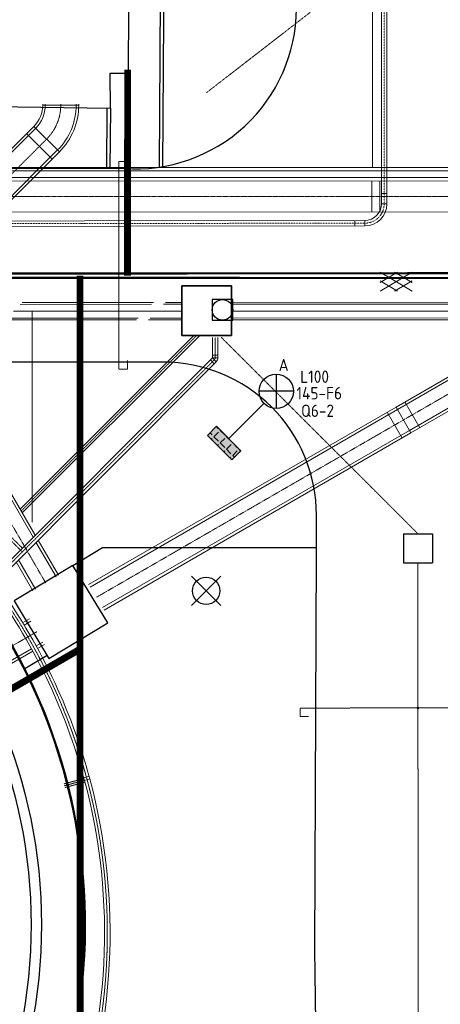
# Model space of a CAD drawing. Header units: metres. Extents: x -270273 to 328371, y -146885 to 591473.
# Tile 64 of 256: x -38411 to -26161, y -37103 to -8417. Entities that reach past the tile are written whole.
import ezdxf
from ezdxf.enums import TextEntityAlignment as Align
from ezdxf.lldxf.tags import DXFTag

# ---------------------------------------------------------------- set-up
doc = ezdxf.new("R2010")
doc.units = ezdxf.units.M
for name, pattern in [('DASHED', [19.05, 12.7, -6.35]), ('RI-AWZI_PROCESLEIDING', [18.45, 6, -1.8, 1.75, -1.8, 1.75, -1.8, 1.75, -1.8]), ('RI-AWZI_SLIBLEIDING', [11, 5, -3, 0, -3]), ('RI-AWZI_TERREINRIOLERING', [19.8, 6, -1.8, 2.4, -1.8, 1.8, -1.8, 2.4, -1.8])]:
    doc.linetypes.add(name, pattern=pattern)
doc.layers.get('0').update_dxf_attribs({"color": 151})
for name, color, linetype, lineweight in [('B-CO-BC-BETONVORM-G', 50, 'Continuous', 18), ('B-XX-RI-AWZI_PROCESLEIDING-G', 30, 'RI-AWZI_PROCESLEIDING', 18), ('B-XX-RI-AWZI_SLIBLEIDING-G', 40, 'RI-AWZI_SLIBLEIDING', 18), ('B-XX-RI-AWZI_TERREINRIOLERING-G', 211, 'RI-AWZI_TERREINRIOLERING', 18), ('B-XX-VH-VERHARDING-V', 253, 'Continuous', 18)]:
    doc.layers.add(name, color=color, linetype=linetype, lineweight=lineweight)
for name, color, linetype in [('B-ME-IE-VERLICHTING-G', 253, 'Continuous'), ('B-ME-RI-PUT-G', 253, 'Continuous'), ('B-XX-OG-BEBOUWING-G', 1, 'Continuous'), ('B-XX-RI-AWZI_BEDRIJFSWATER-G_HDSR', 150, 'HDSR_Bedrijfswater'), ('B-XX-VH-KANTVERHARDING-G', 253, 'Continuous')]:
    doc.layers.add(name, color=color, linetype=linetype)
doc.layers.add('B-XX-KL-ELEKTRA-G_HDSR', color=190, linetype='HDSR_Elektra', transparency=0.5)
doc.styles.add('BURO-018', font='Isocp.shx', dxfattribs={"height": 360})
doc.styles.get("Standard").update_dxf_attribs({"font": 'iv-font.shx'})
tags = doc.linetypes.add('HDSR_Bedrijfswater', pattern='A,25,-2,["BW",Standard,S=1.5,R=0,X=0,Y=-0.75],-5', length=32).pattern_tags.tags
tags[6] = DXFTag(74, 10)
tags = doc.linetypes.add('HDSR_Elektra', pattern='A,25,-2,["E",Standard,S=1.5,R=0,X=0,Y=-0.75],-4', length=31).pattern_tags.tags
tags[6] = DXFTag(74, 10)

# ---------------------------------------------------------------- blocks, each defined once
blk = doc.blocks.new('ASFALT')
at = {"layer": 'B-XX-VH-VERHARDING-V', "color": 251}
for p, q in [((0.042, 0.28), (-0.467, -0.025)), ((-0.467, 0.025), (0.042, -0.28)), ((0.467, -0.025), (-0.042, 0.28)), ((-0.042, -0.28), (0.467, 0.025))]:
    blk.add_line(p, q, dxfattribs=at)
for points in [[(0.467, -0.28), (-0.467, 0.28)], [(-0.467, -0.28), (0.467, 0.28)]]:
    blk.add_lwpolyline(points, dxfattribs=at)
blk = doc.blocks.new('E00525')
at = {"linetype": 'ByBlock'}
h = blk.add_hatch(dxfattribs=at)
h.set_pattern_fill('ANGLE', color=0, scale=0.184386, style=0)
h.set_pattern_definition([(360, (-37.6733, -34.0193), (6e-17, 1.287937), [0.93668, -0.351256]), (90, (-37.6733, -34.0193), (-1.287937, 1e-16), [0.93668, -0.351256])])
edge = h.paths.add_edge_path()
edge.add_line((-2.52, 2.86), (2.52, 2.86))
edge.add_line((2.52, 2.86), (2.52, 1))
edge.add_line((2.52, 1), (-2.52, 1))
edge.add_line((-2.52, 1), (-2.52, 2.86))
h = blk.add_hatch(color=0, dxfattribs=at)
edge = h.paths.add_edge_path()
edge.add_line((-2.52, 2.86), (2.52, 2.86))
edge.add_line((2.52, 2.86), (2.52, 1))
edge.add_line((2.52, 1), (-2.52, 1))
edge.add_line((-2.52, 1), (-2.52, 2.86))
at = {"color": 0, "linetype": 'ByBlock'}
for p, q in [((-1.77, 14.39), (1.77, 10.85)), ((1.77, 14.39), (-1.77, 10.85)), ((0, 10.1), (0, 2.86))]:
    blk.add_line(p, q, dxfattribs=at)
blk.add_lwpolyline([(-2.52, 2.86), (2.52, 2.86), (2.52, 1), (-2.52, 1)], close=True, dxfattribs=at)
blk.add_circle((0, 12.62), 2.5, dxfattribs=at)
at = {"color": 0, "linetype": 'ByBlock', "style": 'BURO-018'}
for tag, p in [('E_GKAST', (0, 20.62)), ('E_GROEP', (0, 17.62)), ('E_SGROEP', (4.5, 17.62)), ('E_ARMCODE', (0, 12.62)), ('E_SLET', (4.5, 11.62))]:
    blk.add_attdef(tag, text='', height=1.8, dxfattribs=at).set_placement(p, align=Align.MIDDLE)

msp = doc.modelspace()

# ---------------------------------------------------------------- linework, layer by layer
at = {"layer": 'B-CO-BC-BETONVORM-G', "linetype": 'Continuous'}
for p, q in [((-37741.5164, -10905.1172), (-36691.5165, -10904.7905)), ((-38209.6715, -11736.1133), (-37466.9785, -12478.3444)), ((-37997.6055, -11523.9153), (-37254.9124, -12266.1464)), ((-27450.3072, -19701.0456), (-27015.0729, -20454.3524)), ((-27450.2887, -19701.0349), (-27015.091, -20454.3628)), ((-27190.5205, -19550.9668), (-26755.3227, -20304.2946)), ((-27710.0681, -19851.1264), (-27274.8339, -20604.4332))]:
    msp.add_line(p, q, dxfattribs=at)
at = {"layer": 'B-CO-BC-BETONVORM-G'}
for p, q in [((-28155.7116, -14015.8175), (-28155.9061, -13115.8175)), ((-27922.1884, -14015.767), (-27922.383, -13115.767))]:
    msp.add_line(p, q, dxfattribs=at)
for points in [[(-131378.6303, -11100.4541), (-131378.3513, -12391.1286, 0.4142135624), (-129730.9954, -14037.7726), (-23729.8807, -14014.8609, 0.4142135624), (-22083.2367, -12367.5049), (-22083.6989, -10229.2436)], [(-130478.6303, -11100.2596), (-130478.3514, -12390.9341, 0.4142135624), (-129731.1899, -13137.7726), (-23730.0752, -13114.8609, 0.4142135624), (-22983.2367, -12367.6994), (-22983.6989, -10229.4381)], [(-51904.2634, -15597.8238), (-41919.3438, -15125.6527, 0.1867403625), (-41341.7641, -14870.1553), (-37997.6055, -11523.9153, 0.1989123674), (-37741.5164, -10905.1172), (-37741.5263, -10873.3422)], [(-51902.7814, -15672.8375), (-41915.8012, -15200.569, 0.1867403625), (-41288.7146, -14923.1718), (-37944.556, -11576.9318, 0.1989123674), (-37666.5164, -10905.0939), (-37666.5263, -10873.3188)], [(-51884.9978, -16573.0022), (-41873.2891, -16099.5644, 0.1867403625), (-40652.1206, -15559.3699), (-37307.962, -12213.1299, 0.1989123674), (-36766.5165, -10904.8139), (-36766.5264, -10873.0389)], [(-51883.5159, -16648.016), (-41869.7464, -16174.4807, 0.1867403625), (-40599.0711, -15612.3864), (-37254.9124, -12266.1464, 0.1989123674), (-36691.5165, -10904.7905), (-36691.5264, -10873.0155)], [(-36402.7692, -24873.4646), (-27450.3072, -19701.0456), (-27450.2887, -19701.0349), (-13583.7712, -11689.4438, 0.1387425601), (-13293.46, -11390.7465)], [(-36358.8284, -24946.2443), (-27407.7843, -19774.6445), (-27407.7694, -19774.6359), (-13541.2483, -11763.0427, 0.1523591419), (-13198.2008, -11390.7169)], [(-35996.9631, -25545.6067), (-27057.5958, -20380.7535), (-27057.6103, -20380.7618), (-13191.0597, -12369.1516, 0.2053687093), (-12459.6874, -11390.4871)], [(-35953.0223, -25618.3865), (-27015.0729, -20454.3524), (-27015.091, -20454.3628), (-13148.5368, -12442.7505, 0.208637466), (-12372.3755, -11390.4599)], [(-38020.7803, -23495.4392), (-40576.1466, -19083.3141), (-40576.1451, -19083.3168), (-40625.3752, -18998.315, 0.0462855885)], [(-37958.5928, -23433.2131), (-40502.5924, -19040.7138), (-40502.5903, -19040.7175), (-40563.7761, -18935.073, 0.0464466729)]]:
    msp.add_lwpolyline(points, format="xyb", dxfattribs=at)
for points in [[(-37353.5687, -24647.4534), (-37937.7842, -23638.7361)], [(-37280.7904, -24603.5134), (-37875.5968, -23576.5099)], [(-38025.6976, -25053.2516), (-38512.104, -24213.4133)], [(-37952.9193, -25009.3116), (-38449.9165, -24151.1871)], [(-38325.832, -25984.543), (-38127.5739, -25869.9964)], [(-38281.6417, -26057.1786), (-38085.051, -25943.5954)], [(-37931.4532, -26663.2875), (-37734.8624, -26549.7042)], [(-37890.5976, -26737.8498), (-37692.3395, -26623.3032)], [(-52967.2258, -35350.4314), (-38070.0219, -26743.3476)], [(-52924.7029, -35424.0303), (-38029.1819, -26817.9189)]]:
    msp.add_lwpolyline(points, dxfattribs=at)
at = {"layer": 'B-ME-IE-VERLICHTING-G'}
msp.add_lwpolyline([(-32556.296, -24631.4479), (-33404.634, -25479.3514), (-32980.465, -25055.3997), (-33404.4167, -24631.2307), (-32556.5132, -25479.5687)], dxfattribs=at)
msp.add_circle((-32980.465, -25055.3997), 399.808, dxfattribs=at)
at = {"layer": 'B-ME-RI-PUT-G', "ltscale": 0.005}
for p, q in [((-27237.6266, -23395.0851), (-26387.6266, -23394.8206)), ((-27237.6266, -23395.0851), (-27237.3622, -24245.085)), ((-26387.6266, -23394.8206), (-26387.3622, -24244.8206)), ((-27237.3622, -24245.085), (-26387.3622, -24244.8206))]:
    msp.add_line(p, q, dxfattribs=at)
at = {"layer": 'B-ME-RI-PUT-G', "flags": 128}
msp.add_lwpolyline([(-33693.6224, -16170.3898), (-33693.1713, -17620.3897), (-32243.1714, -17619.9386), (-32243.6225, -16169.9387)], close=True, dxfattribs=at)
at = {"layer": 'B-ME-RI-PUT-G'}
msp.add_lwpolyline([(-32805.2674, -17170.8863), (-32205.2674, -17170.7566), (-32205.3971, -16570.7566), (-32805.3971, -16570.8863)], close=True, dxfattribs=at)
msp.add_circle((-32505.3322, -16870.8215), 300, dxfattribs=at)
at = {"layer": 'B-XX-KL-ELEKTRA-G_HDSR', "linetype": 'DASHED', "const_width": 200}
for points in [[(-35265.9529, -9876.638), (-35273.6923, -15874.2635)], [(-23436.5288, -51014.3974), (-23436.9382, -49120.35), (-36648.9993, -49123.2057), (-36656.1858, -15874.5623)], [(-36653.8338, -26756.1243), (-51526.3534, -35370.8307)]]:
    msp.add_lwpolyline(points, dxfattribs=at)
msp.add_lwpolyline([(34285.4234, -15859.2286), (-169386.1911, -15903.2513)], close=True, dxfattribs=at)
at = {"layer": 'B-XX-OG-BEBOUWING-G'}
for points in [[(-70927.3362, -4620.3856), (-71743.6404, -4623.463), (-71756.8918, -8446.0769), (-70937.8363, -8460.5047), (-70951.0385, -9901.984), (-39171.0817, -9947.1051), (-39159.1181, -10942.0739), (-35770.7117, -10990.2648), (-35777.2347, -9976.8461), (-35238.6928, -9976.886), (-35190.2623, -438.3475), (-35287.9063, 9047.563), (-70921.8532, 9128.1962), (-70927.3362, -4620.3856)], [(-37560.257, -27025.9193), (-35848.1108, -25992.21), (-36860.0995, -24316.0396), (-38572.2457, -25349.7489), (-37560.257, -27025.9193)], [(-37560.257, -27025.9193), (-35848.1108, -25992.21), (-36860.0995, -24316.0396), (-38572.2457, -25349.7489), (-37560.257, -27025.9193)]]:
    msp.add_lwpolyline(points, dxfattribs=at)
msp.add_lwpolyline([(-33693.6224, -16170.3898), (-32243.6225, -16169.9387), (-32243.1714, -17619.9386), (-33693.1713, -17620.3897)], close=True, dxfattribs=at)
msp.add_lwpolyline([(-63042.2222, -48045.4311, 14.4468783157), (-66283.6615, -44822.7304), (-68754.7089, -47264.0769), (-65514.4611, -50485.8825)], format="xyb", close=True, dxfattribs=at)
msp.add_lwpolyline([(-55453.4375, -18397.8546, 18.8653706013), (-51955.3808, -18264.922)], format="xyb", dxfattribs=at)
for radius in [15300, 15000]:
    msp.add_circle((-53079.2187, -34783.0034), radius, dxfattribs=at)
at = {"layer": 'B-XX-RI-AWZI_BEDRIJFSWATER-G_HDSR'}
msp.add_lwpolyline([(-79324.001, -19235.8248), (-79325.409, -12721.8796), (-19396.7789, -12708.9263), (-19396.8101, -12564.4604)], dxfattribs=at)
at = {"layer": 'B-XX-RI-AWZI_BEDRIJFSWATER-G_HDSR', "flags": 128}
msp.add_lwpolyline([(-8127.9621, -12812.6239), (-131675.6219, -12883.1949), (-150444.7431, -12887.2518), (-150443.1247, -20374.5224), (-150438.4747, -41887.7722), (-152426.5822, -41888.202)], dxfattribs=at)
at = {"layer": 'B-XX-RI-AWZI_PROCESLEIDING-G'}
for points in [[(-130928.6303, -11100.3569), (-130928.3513, -12391.0313, 0.4142135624), (-129731.0926, -13587.7726), (-23729.978, -13564.8609, 0.4142135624), (-22533.2367, -12367.6022), (-22533.6989, -10229.3408)], [(-36177.8958, -25245.9255), (-27232.69, -20077.699, 0.0000000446), (-27232.6899, -20077.6989), (-13366.154, -12066.0972, 0.267949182), (-12766.4774, -11026.6801), (-12766.7256, -10228.7359)], [(-51893.8896, -16122.9199), (-41894.5451, -15650.0667, 0.1867403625), (-40970.4176, -15241.2709), (-37626.259, -11895.0309, 0.1989123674), (-37216.5165, -10904.9539), (-37216.5263, -10873.1788)], [(-38276.8459, -23751.6653), (-40879.0167, -19258.7271, -0.0000004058), (-40879.0177, -19258.7254), (-41246.4963, -18624.2302, 0.0442974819), (-51864.1438, -17628.5845)]]:
    msp.add_lwpolyline(points, format="xyb", dxfattribs=at)
for points in [[(-37653.244, -24828.3825), (-38276.8444, -23751.6627)], [(-53142.32, -35047.377), (-37909.9567, -26246.6498)]]:
    msp.add_lwpolyline(points, dxfattribs=at)
at = {"layer": 'B-XX-RI-AWZI_SLIBLEIDING-G', "linetype": 'Continuous'}
for p, q in [((-27875.7135, -13484.5624), (-27715.7135, -13484.5126)), ((-27875.6202, -13784.5623), (-27715.6202, -13784.5126)), ((-28655.0126, -14265.0909), (-28654.8101, -14425.0907)), ((-28355.0128, -14264.7113), (-28354.8104, -14424.7112))]:
    msp.add_line(p, q, dxfattribs=at)
for points in [[(-77819.6193, -19361.6624), (-77825.1795, -14967.3068, -0.4142135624), (-77345.7872, -14486.6998), (-28354.8104, -14424.7112, 0.413934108), (-27715.6202, -13784.5126), (-27735.0759, 48754.533, 0.1989123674), (-27922.6683, 49207.023), (-38241.0452, 59518.9819, 0.1983621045), (-38692.2967, 59706.2917), (-59293.7615, 59743.5063, 0.1233219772), (-59595.5553, 59668.5003), (-84537.0282, 46396.9263)], [(-77979.6192, -19361.8648), (-77985.1794, -14967.5093, -0.4142135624), (-77345.9897, -14326.7), (-28355.0128, -14264.7113, 0.413934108), (-27875.6202, -13784.5623), (-27895.0759, 48754.4832, 0.1989123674), (-28035.7702, 49093.8507), (-38354.1471, 59405.8096, 0.1983621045), (-38692.5857, 59546.292), (-59294.0505, 59583.5066, 0.1233219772), (-59520.3958, 59527.2521), (-84461.8688, 46255.678)]]:
    msp.add_lwpolyline(points, format="xyb", dxfattribs=at)
at = {"layer": 'B-XX-RI-AWZI_SLIBLEIDING-G'}
msp.add_lwpolyline([(-77899.6192, -19361.7636), (-77905.1795, -14967.408, -0.4142135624), (-77345.8885, -14406.6999), (-28354.9116, -14344.7112, 0.413934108), (-27795.6202, -13784.5375), (-27815.0759, 48754.5081, 0.1989123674), (-27979.2192, 49150.4368), (-38297.5962, 59462.3957, 0.1983621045), (-38692.4412, 59626.2918), (-59293.906, 59663.5065, 0.1233219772), (-59557.9756, 59597.8762), (-84499.4485, 46326.3021)], format="xyb", dxfattribs=at)
at = {"layer": 'B-XX-RI-AWZI_TERREINRIOLERING-G', "linetype": 'Continuous'}
for p, q in [((-32855.8455, -18327.2899), (-32742.6732, -18440.3917)), ((-32799.2946, -18270.7037), (-32686.1223, -18383.8056)), ((-32798.7341, -18189.2893), (-32638.7341, -18189.2396)), ((-32798.7092, -18269.2893), (-32638.7092, -18269.2396)), ((-36546.4027, -30500.9656), (-36391.8695, -30459.4989)), ((-36525.6693, -30578.2322), (-36371.1361, -30536.7655))]:
    msp.add_line(p, q, dxfattribs=at)
at = {"layer": 'B-XX-RI-AWZI_TERREINRIOLERING-G'}
for points in [[(-41076.8536, 59672.6445), (-38113.8603, 58812.2288), (-28309.028, 49013.4951, -0.1989370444), (-28144.8846, 48617.5132), (-28131.6288, -12710.8143)], [(-132822.8806, -13033.4429), (17046.0879, -13001.0493, -0.1316524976), (19546.2326, -13670.3819), (24585.2515, -16578.2088)], [(-63168.4587, -49041.3469, 0.1436279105), (-54005.5977, -52254.8179, 0.1583844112), (-43708.7733, -49491.8136, 0.1583844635), (-37002.5219, -41204.1719, 0.1583844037), (-36448.4027, -30557.4988, 0.093331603), (-39215.4706, -24804.0454), (-32742.7084, -18327.2547, 0.1989123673), (-32718.7092, -18269.2644), (-32718.8951, -17671.79)], [(-38335.5297, -23810.3845), (-40443.8415, -21703.3841, 0.1989123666), (-40558.4075, -21655.971), (-42971.2781, -21656.7216, 0.143757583), (-51808.3811, -18298.6185, 0.1431711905)], [(-38335.4945, -23923.5216), (-40500.3924, -21759.9702, 0.1989123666), (-40558.3826, -21735.971), (-42998.201, -21736.73, 0.1435819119), (-51776.3198, -18381.3968)]]:
    msp.add_lwpolyline(points, format="xyb", dxfattribs=at)
for points in [[(-27214.2919, -6083.13), (-32966.1387, -10539.5231)], [(-35272.3654, -12800.3401), (-35272.4195, -12550.3402), (-35522.4195, -12550.3942), (-35521.4773, -16909.4078)], [(-38588.2063, -16910.3619), (-34413.7635, -16909.0632)], [(-38048.7023, -23068.2417), (-38050.0334, -16909.9544)], [(-38048.7023, -23068.2417), (-38050.0334, -16909.9544)], [(-38048.7023, -23068.2417), (-38050.0334, -16909.9544)], [(-34413.7625, -16909.0632), (-33689.6485, -16908.8379)], [(-32239.6486, -16908.3869), (-20871.57, -16904.8503), (24585.3487, -16890.7088)], [(-38369.9048, -22733.0082), (-33270.5528, -17633.7076)], [(-26812.6304, -23394.9528), (-32539.4111, -17671.7341)], [(-26812.3659, -24244.9528), (-26804.026, -51053.1695)], [(-26812.3659, -24244.9528), (-26804.026, -51053.1695)], [(-25187.7632, -28469.4023), (-29387.763, -28470.7089)], [(-37127.1303, -30682.644), (-36539.9204, -30525.1106)], [(-37112.8792, -30735.7656), (-36525.6693, -30578.2322)], [(-37098.628, -30788.8872), (-36511.4181, -30631.3538)]]:
    msp.add_lwpolyline(points, dxfattribs=at)
at = {"layer": 'B-XX-RI-AWZI_TERREINRIOLERING-G', "linetype": 'Continuous'}
for points in [[(-38396.7987, -16710.3023), (-34567.9965, -16709.1112)], [(-38343.2113, -16655.2856), (-34514.409, -16654.0945)], [(-34218.8998, -16709.0026), (-33689.7107, -16708.838)], [(-34165.3123, -16653.9859), (-33689.7278, -16653.838)], [(-32239.7279, -16653.3869), (-22169.9763, -16650.2542)], [(-32239.7108, -16708.3869), (-22265.2219, -16705.2838)], [(-38840.1135, -17165.4402), (-35011.3112, -17164.2491)], [(-38786.526, -17110.4236), (-34957.7237, -17109.2324)], [(-34662.2147, -17164.1405), (-33689.5692, -17163.8379)], [(-34608.6272, -17109.1238), (-33689.5863, -17108.8379)], [(-32239.5864, -17108.3868), (-22957.9177, -17105.4993)], [(-32239.5692, -17163.3868), (-23053.1634, -17160.529)], [(-38402.3229, -22677.0381), (-33358.9691, -17633.7351)], [(-38337.4892, -22788.9808), (-33182.1365, -17633.6801)]]:
    msp.add_lwpolyline(points, dxfattribs=at)
at = {"layer": 'B-XX-RI-AWZI_TERREINRIOLERING-G', "flags": 128}
for points in [[(-35271.1658, -18350.34), (-35271.1118, -18600.34), (-35521.1118, -18600.394), (-35521.4773, -16909.4078)], [(-29995.4958, -28720.7588), (-30245.4958, -28720.8128), (-30245.5498, -28470.8129), (-29387.763, -28470.7089)]]:
    msp.add_lwpolyline(points, dxfattribs=at)
at = {"layer": 'B-XX-RI-AWZI_TERREINRIOLERING-G', "linetype": 'Continuous'}
for points in [[(-63215.1111, -49106.3357, 0.1436279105), (-54009.7557, -52334.7098, 0.1583844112), (-43665.178, -49558.8916, 0.1583844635), (-36927.8251, -41232.8144, 0.1583844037), (-36371.1361, -30536.7655, 0.0923313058), (-39110.3996, -24812.0813), (-32686.1223, -18383.8056, 0.1989123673), (-32638.7092, -18269.2396), (-32638.8951, -17671.7651)], [(-63121.8062, -48976.3581, 0.1436279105), (-54001.4396, -52174.9261, 0.1583844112), (-43752.3686, -49424.7357, 0.1583844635), (-37077.2186, -41175.5295, 0.1583844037), (-36525.6693, -30578.2322, 0.0943407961), (-39320.7374, -24796.2054), (-32799.2946, -18270.7037, 0.198912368), (-32798.7092, -18269.2893), (-32798.8951, -17671.8149)]]:
    msp.add_lwpolyline(points, format="xyb", dxfattribs=at)
at = {"layer": 'B-XX-RI-AWZI_TERREINRIOLERING-G'}
msp.add_circle((-26811.0515, -28469.9526), 25, dxfattribs=at)
at = {"layer": 'B-XX-VH-KANTVERHARDING-G'}
msp.add_line((-37611.9424, -26940.312), (-38259.4712, -27331.2578), dxfattribs=at)
for points in [[(-75870.3504, 14908.4811), (-75824.2732, -7991.3225, 0.4075486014), (-70826.8266, -12736.0779), (-52908.5959, -12715.5219), (-35372.2445, -12753.8999, 0.4324109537), (-30348.1883, -8103.6406), (-30311.8473, 980.4814), (-30260.1179, 14319.5973, 0.2770772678), (-31266.7532, 16144.6867), (-35760.1583, 18915.3241), (-33964.776, 21806.2636)], [(-29605.5667, -51115.8648), (-29820.0243, -35503.9589), (-29766.3157, -23962.8683), (-29766.554, -22860.6358, 0.4142135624), (-34237.52, -18391.6021), (-50511.983, -18395.1198)]]:
    msp.add_lwpolyline(points, format="xyb", dxfattribs=at)
for points in [[(-61397.779, 15503.6601), (-61460.5307, 10332.3913), (-52233.5694, 10308.6174), (-34234.0067, 10280.2031), (-34278.9873, -1240.4067), (-34353.8389, -12713.957)], [(-61298.2812, 15461.6688), (-61359.3131, 10432.1308), (-52233.3118, 10408.6171), (-34133.6162, 10380.0448), (-34178.9886, -1240.9281), (-34253.7323, -12697.938)], [(-35870.7073, -10989.3218), (-35887.3382, -12752.7727)], [(-35770.7117, -10990.2648), (-35787.3358, -12752.9915)], [(-36860.0995, -24316.0396), (-36004.0263, -23799.1849), (-29766.3514, -23797.9968)]]:
    msp.add_lwpolyline(points, dxfattribs=at)

# ---------------------------------------------------------------- block references
at = {"layer": 'B-ME-IE-VERLICHTING-G'}
ref = msp.add_blockref('E00525', (-32727.6432, -21024.6533), dxfattribs=dict(at, xscale=199.9999999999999, yscale=199.9999999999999, zscale=199.9999999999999, rotation=314.9189965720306))
ref.add_attrib('E_SGROEP', 'Q6-2', dxfattribs={"layer": '0', "color": 1, "linetype": 'ByBlock', "height": 360, "rotation": 0.01240505, "style": 'BURO-018'}).set_placement((-29735.6652, -19810.5491), align=Align.MIDDLE)
ref.add_attrib('E_GKAST', 'L100', dxfattribs={"layer": '0', "color": 1, "linetype": 'ByBlock', "height": 360, "rotation": 0.01240505, "style": 'BURO-018'}).set_placement((-29821.6777, -18817.4628), align=Align.MIDDLE)
ref.add_attrib('E_GROEP', '145-F6', dxfattribs={"layer": '0', "color": 1, "linetype": 'ByBlock', "height": 360, "rotation": 0.01240505, "style": 'BURO-018'}).set_placement((-29685.3607, -19298.1801), align=Align.MIDDLE)
ref.add_attrib('E_SLET', 'A', dxfattribs={"layer": '0', "color": 1, "linetype": 'ByBlock', "height": 360, "rotation": 0.01240505, "style": 'BURO-018'}).set_placement((-30723.7558, -18476.7276), align=Align.MIDDLE)
at = {"layer": 'B-XX-VH-VERHARDING-V', "xscale": 1000, "yscale": 1000, "zscale": 1000, "rotation": 0.01238424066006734}
msp.add_blockref('ASFALT', (-27448.8826, -16048.5271), dxfattribs=at)

doc.saveas('drawing.dxf')
